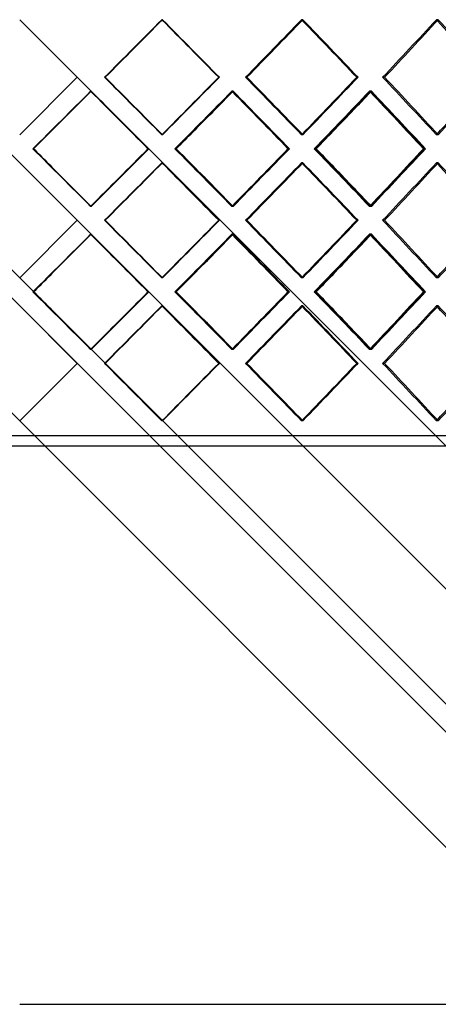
# Model space of a CAD drawing. Header units: millimetres. Extents: x -790 to 790, y -571 to 625.
# Tile 8 of 12: x 0 to 206, y -323 to 161. Entities that reach past the tile are written whole.
import ezdxf

# ---------------------------------------------------------------- set-up
doc = ezdxf.new("R2010")
doc.units = ezdxf.units.MM
doc.layers.add('HIDDEN', color=7, linetype='Continuous')
doc.layers.add('THICK', color=7, linetype='Continuous')

msp = doc.modelspace()

# ---------------------------------------------------------------- linework, layer by layer
at = {"layer": 'HIDDEN'}
for p, q in [((-535, 625.38), (535, -444.62)), ((-535, 555.11), (535, -514.89)), ((0, 160.64), (0, 160.64)), ((70.16, 160.64), (69.83, 160.64)), ((70.16, 160.64), (69.83, 160.64)), ((139.12, 160.64), (138.47, 160.64)), ((139.12, 160.64), (138.47, 160.64)), ((205.69, 160.64), (204.74, 160.64)), ((205.69, 160.64), (204.74, 160.64)), ((28.28, 132.37), (28.28, 132.37)), ((28.28, 132.37), (28.28, 132.37)), ((42.02, 132.37), (41.7, 132.37)), ((42.02, 132.37), (41.7, 132.37)), ((98.1, 132.37), (97.77, 132.37)), ((111.61, 132.37), (110.96, 132.37)), ((111.61, 132.37), (110.96, 132.37)), ((166.24, 132.37), (165.59, 132.37)), ((179.28, 132.37), (178.32, 132.37)), ((179.28, 132.37), (178.32, 132.37)), ((35.18, 125.51), (34.85, 125.51)), ((35.13, 125.51), (35.13, 125.51)), ((104.88, 125.51), (104.23, 125.51)), ((104.84, 125.51), (104.51, 125.51)), ((172.79, 125.51), (171.83, 125.51)), ((172.75, 125.51), (172.11, 125.51)), ((0, 104.09), (0, 104.09)), ((70.16, 104.09), (69.83, 104.09)), ((70.16, 104.09), (69.83, 104.09)), ((139.12, 104.09), (138.47, 104.09)), ((139.12, 104.09), (138.47, 104.09)), ((205.69, 104.09), (204.74, 104.09)), ((205.69, 104.09), (204.74, 104.09)), ((-63.41, 97.23), (535, -501.18)), ((6.8, 97.23), (6.47, 97.23)), ((6.86, 97.23), (6.86, 97.23)), ((63.36, 97.23), (63.03, 97.23)), ((63.41, 97.23), (63.41, 97.23)), ((76.89, 97.23), (76.24, 97.23)), ((76.95, 97.23), (76.62, 97.23)), ((132.48, 97.23), (131.84, 97.23)), ((145.67, 97.23), (144.71, 97.23)), ((145.73, 97.23), (145.08, 97.23)), ((199.34, 97.23), (198.39, 97.23)), ((0, 90.38), (0, 90.38)), ((70.16, 90.38), (69.83, 90.38)), ((70.16, 90.38), (69.83, 90.38)), ((139.12, 90.38), (138.47, 90.38)), ((139.12, 90.38), (138.47, 90.38)), ((205.69, 90.38), (204.74, 90.38)), ((205.69, 90.38), (204.74, 90.38)), ((35.18, 68.96), (34.85, 68.96)), ((35.13, 68.96), (35.13, 68.96)), ((104.88, 68.96), (104.23, 68.96)), ((104.84, 68.96), (104.51, 68.96)), ((172.79, 68.96), (171.83, 68.96)), ((172.75, 68.96), (172.11, 68.96)), ((28.28, 62.1), (28.28, 62.1)), ((28.28, 62.1), (28.28, 62.1)), ((42.02, 62.1), (41.7, 62.1)), ((42.02, 62.1), (41.7, 62.1)), ((98.1, 62.1), (97.77, 62.1)), ((111.61, 62.1), (110.96, 62.1)), ((111.61, 62.1), (110.96, 62.1)), ((166.24, 62.1), (165.59, 62.1)), ((179.28, 62.1), (178.32, 62.1)), ((179.28, 62.1), (178.32, 62.1)), ((35.18, 55.24), (34.85, 55.24)), ((35.13, 55.24), (35.13, 55.24)), ((104.88, 55.24), (104.23, 55.24)), ((104.84, 55.24), (104.51, 55.24)), ((172.79, 55.24), (171.83, 55.24)), ((172.75, 55.24), (172.11, 55.24)), ((0, 33.82), (0, 33.82)), ((70.16, 33.82), (69.83, 33.82)), ((70.16, 33.82), (69.83, 33.82)), ((139.12, 33.82), (138.47, 33.82)), ((139.12, 33.82), (138.47, 33.82)), ((205.69, 33.82), (204.74, 33.82)), ((205.69, 33.82), (204.74, 33.82)), ((-63.41, 26.97), (535, -571.44)), ((6.8, 26.97), (6.47, 26.97)), ((6.86, 26.97), (6.86, 26.97)), ((63.36, 26.97), (63.03, 26.97)), ((63.41, 26.97), (63.41, 26.97)), ((76.89, 26.97), (76.24, 26.97)), ((76.95, 26.97), (76.62, 26.97)), ((132.48, 26.97), (131.84, 26.97)), ((145.67, 26.97), (144.71, 26.97)), ((145.73, 26.97), (145.08, 26.97)), ((199.34, 26.97), (198.39, 26.97)), ((0, 20.11), (0, 20.11)), ((70.16, 20.11), (69.83, 20.11)), ((70.16, 20.11), (69.83, 20.11)), ((139.12, 20.11), (138.47, 20.11)), ((139.12, 20.11), (138.47, 20.11)), ((205.69, 20.11), (204.74, 20.11)), ((205.69, 20.11), (204.74, 20.11)), ((35.18, -1.31), (34.85, -1.31)), ((35.13, -1.31), (35.13, -1.31)), ((104.88, -1.31), (104.23, -1.31)), ((104.84, -1.31), (104.51, -1.31)), ((172.79, -1.31), (171.83, -1.31)), ((172.75, -1.31), (172.11, -1.31)), ((28.28, -8.17), (28.28, -8.17)), ((28.28, -8.17), (28.28, -8.17)), ((42.02, -8.17), (41.7, -8.17)), ((42.02, -8.17), (41.7, -8.17)), ((98.1, -8.17), (97.77, -8.17)), ((111.61, -8.17), (110.96, -8.17)), ((111.61, -8.17), (110.96, -8.17)), ((166.24, -8.17), (165.59, -8.17)), ((179.28, -8.17), (178.32, -8.17)), ((179.28, -8.17), (178.32, -8.17)), ((0, -36.44), (0, -36.44)), ((70.16, -36.44), (69.83, -36.44)), ((70.16, -36.44), (69.83, -36.44)), ((139.12, -36.44), (138.47, -36.44)), ((139.12, -36.44), (138.47, -36.44)), ((205.69, -36.44), (204.74, -36.44)), ((205.69, -36.44), (204.74, -36.44)), ((535, -43.8), (-535, -43.8))]:
    msp.add_line(p, q, dxfattribs=at)
for centre, major_axis, ratio, start_param, end_param in [((0, 160.64), (-533.85, -533.85), 0.065543, 1.583365, 1.636246), ((0, 160.64), (-533.85, -533.85), 0.065543, 1.583365, 1.636246), ((0, 160.64), (-536.35, 536.35), 0.065543, -1.688881, -1.636246), ((0, 160.64), (-530.42, -530.42), 0.131652, 1.648815, 1.701696), ((0, 160.64), (-530.42, -530.42), 0.131652, 1.648815, 1.701696), ((0, 160.64), (-532.9, 532.9), 0.131652, -1.754331, -1.701696), ((0, 160.64), (-524.72, -524.72), 0.198912, 1.714265, 1.767146), ((0, 160.64), (-524.72, -524.72), 0.198912, 1.714265, 1.767146), ((0, 104.09), (-533.85, 533.85), 0.065543, -1.636246, -1.583365), ((0, 104.09), (-533.85, 533.85), 0.065543, -1.636246, -1.583365), ((0, 104.09), (-536.35, -536.35), 0.065543, 1.636246, 1.688881), ((0, 104.09), (-530.42, 530.42), 0.131652, -1.701696, -1.648815), ((0, 104.09), (-530.42, 530.42), 0.131652, -1.701696, -1.648815), ((0, 104.09), (-532.9, -532.9), 0.131652, 1.701696, 1.754331), ((0, 104.09), (-524.72, 524.72), 0.198912, -1.767146, -1.714265), ((0, 104.09), (-524.72, 524.72), 0.198912, -1.767146, -1.714265), ((0, 104.09), (-527.17, -527.17), 0.198912, 1.767146, 1.81978), ((0, 160.64), (-533.85, -533.85), 0.065543, 1.517441, 1.570529), ((0, 90.38), (-536.35, 536.35), 0.065543, -1.623492, -1.570835), ((0, 160.64), (-530.42, -530.42), 0.131652, 1.582891, 1.635979), ((0, 90.38), (-533.85, -533.85), 0.065543, 1.64906, 1.701963), ((0, 90.38), (-532.9, 532.9), 0.131652, -1.688942, -1.636285), ((0, 160.64), (-524.72, -524.72), 0.198912, 1.648341, 1.701429), ((0, 90.38), (-530.42, -530.42), 0.131652, 1.71451, 1.767413), ((0, 90.38), (-527.17, 527.17), 0.198912, -1.754391, -1.701735), ((0, 160.64), (-536.35, -536.35), 0.065543, 1.517996, 1.536354), ((0, 160.64), (-532.9, -532.9), 0.131652, 1.583446, 1.601804), ((0, 160.64), (-527.17, -527.17), 0.198912, 1.648896, 1.667254), ((0, 33.82), (-533.85, 533.85), 0.065543, -1.570529, -1.517441), ((0, 33.82), (-536.35, 536.35), 0.065543, -1.536354, -1.517996), ((0, 104.09), (-536.35, -536.35), 0.065543, 1.570835, 1.623492), ((0, 33.82), (-530.42, 530.42), 0.131652, -1.635979, -1.582891), ((0, 104.09), (-533.85, 533.85), 0.065543, -1.701963, -1.64906), ((0, 33.82), (-532.9, 532.9), 0.131652, -1.601804, -1.583446), ((0, 104.09), (-532.9, -532.9), 0.131652, 1.636285, 1.688942), ((0, 33.82), (-524.72, 524.72), 0.198912, -1.701429, -1.648341), ((0, 104.09), (-530.42, 530.42), 0.131652, -1.767413, -1.71451), ((0, 33.82), (-527.17, 527.17), 0.198912, -1.667254, -1.648896), ((0, 104.09), (-527.17, -527.17), 0.198912, 1.701735, 1.754391), ((0, 90.38), (-533.85, -533.85), 0.065543, 1.583365, 1.636246), ((0, 90.38), (-533.85, -533.85), 0.065543, 1.583365, 1.636246), ((0, 90.38), (-536.35, 536.35), 0.065543, -1.688881, -1.636246), ((0, 90.38), (-530.42, -530.42), 0.131652, 1.648815, 1.701696), ((0, 90.38), (-530.42, -530.42), 0.131652, 1.648815, 1.701696), ((0, 90.38), (-532.9, 532.9), 0.131652, -1.754331, -1.701696), ((0, 90.38), (-524.72, -524.72), 0.198912, 1.714265, 1.767146), ((0, 90.38), (-524.72, -524.72), 0.198912, 1.714265, 1.767146), ((0, 33.82), (-533.85, 533.85), 0.065543, -1.636246, -1.583365), ((0, 33.82), (-533.85, 533.85), 0.065543, -1.636246, -1.583365), ((0, 33.82), (-536.35, -536.35), 0.065543, 1.636246, 1.688881), ((0, 33.82), (-530.42, 530.42), 0.131652, -1.701696, -1.648815), ((0, 33.82), (-530.42, 530.42), 0.131652, -1.701696, -1.648815), ((0, 33.82), (-532.9, -532.9), 0.131652, 1.701696, 1.754331), ((0, 33.82), (-524.72, 524.72), 0.198912, -1.767146, -1.714265), ((0, 33.82), (-524.72, 524.72), 0.198912, -1.767146, -1.714265), ((0, 33.82), (-527.17, -527.17), 0.198912, 1.767146, 1.81978), ((0, 90.38), (-533.85, -533.85), 0.065543, 1.517441, 1.570529), ((0, 20.11), (-536.35, 536.35), 0.065543, -1.623492, -1.570835), ((0, 90.38), (-530.42, -530.42), 0.131652, 1.582891, 1.635979), ((0, 20.11), (-533.85, -533.85), 0.065543, 1.64906, 1.701963), ((0, 20.11), (-532.9, 532.9), 0.131652, -1.688942, -1.636285), ((0, 90.38), (-524.72, -524.72), 0.198912, 1.648341, 1.701429), ((0, 20.11), (-530.42, -530.42), 0.131652, 1.71451, 1.767413), ((0, 20.11), (-527.17, 527.17), 0.198912, -1.754391, -1.701735), ((0, 90.38), (-536.35, -536.35), 0.065543, 1.517996, 1.536354), ((0, 90.38), (-532.9, -532.9), 0.131652, 1.583446, 1.601804), ((0, 90.38), (-527.17, -527.17), 0.198912, 1.648896, 1.667254), ((0, -36.44), (-533.85, 533.85), 0.065543, -1.570529, -1.517441), ((0, -36.44), (-536.35, 536.35), 0.065543, -1.536354, -1.517996), ((0, 33.82), (-536.35, -536.35), 0.065543, 1.570835, 1.623492), ((0, -36.44), (-530.42, 530.42), 0.131652, -1.635979, -1.582891), ((0, 33.82), (-533.85, 533.85), 0.065543, -1.701963, -1.64906), ((0, -36.44), (-532.9, 532.9), 0.131652, -1.601804, -1.583446), ((0, 33.82), (-532.9, -532.9), 0.131652, 1.636285, 1.688942), ((0, -36.44), (-524.72, 524.72), 0.198912, -1.701429, -1.648341), ((0, 33.82), (-530.42, 530.42), 0.131652, -1.767413, -1.71451), ((0, -36.44), (-527.17, 527.17), 0.198912, -1.667254, -1.648896), ((0, 33.82), (-527.17, -527.17), 0.198912, 1.701735, 1.754391), ((0, 20.11), (-533.85, -533.85), 0.065543, 1.583365, 1.636246), ((0, 20.11), (-533.85, -533.85), 0.065543, 1.583365, 1.636246), ((0, 20.11), (-536.35, 536.35), 0.065543, -1.688881, -1.636246), ((0, 20.11), (-530.42, -530.42), 0.131652, 1.648815, 1.701696), ((0, 20.11), (-530.42, -530.42), 0.131652, 1.648815, 1.701696), ((0, 20.11), (-532.9, 532.9), 0.131652, -1.754331, -1.701696), ((0, 20.11), (-524.72, -524.72), 0.198912, 1.714265, 1.767146), ((0, 20.11), (-524.72, -524.72), 0.198912, 1.714265, 1.767146), ((0, -36.44), (-533.85, 533.85), 0.065543, -1.636246, -1.583365), ((0, -36.44), (-533.85, 533.85), 0.065543, -1.636246, -1.583365), ((0, -36.44), (-536.35, -536.35), 0.065543, 1.636246, 1.688881), ((0, -36.44), (-530.42, 530.42), 0.131652, -1.701696, -1.648815), ((0, -36.44), (-530.42, 530.42), 0.131652, -1.701696, -1.648815), ((0, -36.44), (-532.9, -532.9), 0.131652, 1.701696, 1.754331), ((0, -36.44), (-524.72, 524.72), 0.198912, -1.767146, -1.714265), ((0, -36.44), (-524.72, 524.72), 0.198912, -1.767146, -1.714265), ((0, -36.44), (-527.17, -527.17), 0.198912, 1.767146, 1.81978)]:
    msp.add_ellipse(centre, major_axis=major_axis, ratio=ratio, start_param=start_param, end_param=end_param, dxfattribs=at)
at = {"layer": 'THICK'}
for p, q in [((0, 160.64), (537.5, -376.86)), ((28.28, 132.37), (0, 104.09)), ((98.1, 132.37), (97.77, 132.37)), ((166.24, 132.37), (165.59, 132.37)), ((6.86, 97.23), (35.13, 125.51)), ((35.13, 125.51), (63.41, 97.23)), ((35.13, 68.96), (6.86, 97.23)), ((63.41, 97.23), (35.13, 68.96)), ((132.54, 97.23), (132.21, 97.23)), ((199.39, 97.23), (198.74, 97.23)), ((0, 90.38), (28.28, 62.1)), ((28.28, 62.1), (0, 33.82)), ((98.1, 62.1), (97.77, 62.1)), ((166.24, 62.1), (165.59, 62.1)), ((6.86, 26.97), (35.13, 55.24)), ((35.13, 55.24), (537.5, -447.12)), ((35.13, -1.31), (6.86, 26.97)), ((63.41, 26.97), (35.13, -1.31)), ((132.54, 26.97), (132.21, 26.97)), ((199.39, 26.97), (198.74, 26.97)), ((0, 20.11), (28.28, -8.17)), ((28.28, -8.17), (0, -36.44)), ((98.1, -8.17), (97.77, -8.17)), ((166.24, -8.17), (165.59, -8.17)), ((537.5, -48.8), (-537.5, -48.8)), ((0, -323), (535, -323))]:
    msp.add_line(p, q, dxfattribs=at)
for centre, major_axis, ratio, start_param, end_param in [((0, 160.64), (-536.35, -536.35), 0.065543, 1.583612, 1.636246), ((0, 160.64), (-533.85, 533.85), 0.065543, -1.689127, -1.636554), ((0, 160.64), (-536.35, 536.35), 0.065543, -1.688881, -1.636246), ((0, 160.64), (-532.9, -532.9), 0.131652, 1.649061, 1.701696), ((0, 160.64), (-530.42, 530.42), 0.131652, -1.754577, -1.702322), ((0, 160.64), (-532.9, 532.9), 0.131652, -1.754331, -1.701696), ((0, 160.64), (-527.17, -527.17), 0.198912, 1.714511, 1.767146), ((0, 160.64), (-524.72, 524.72), 0.198912, -1.820027, -1.768114), ((0, 160.64), (-527.17, 527.17), 0.198912, -1.81978, -1.767146), ((0, 104.09), (-536.35, 536.35), 0.065543, -1.636246, -1.583612), ((0, 104.09), (-533.85, -533.85), 0.065543, 1.636554, 1.689127), ((0, 104.09), (-536.35, -536.35), 0.065543, 1.636246, 1.688881), ((0, 104.09), (-532.9, 532.9), 0.131652, -1.701696, -1.649061), ((0, 104.09), (-530.42, -530.42), 0.131652, 1.702322, 1.754577), ((0, 104.09), (-532.9, -532.9), 0.131652, 1.701696, 1.754331), ((0, 104.09), (-527.17, 527.17), 0.198912, -1.767146, -1.714511), ((0, 104.09), (-524.72, -524.72), 0.198912, 1.768114, 1.820027), ((0, 104.09), (-527.17, -527.17), 0.198912, 1.767146, 1.81978), ((0, 160.64), (-536.35, -536.35), 0.065543, 1.536354, 1.57053), ((0, 90.38), (-533.85, 533.85), 0.065543, -1.623432, -1.570796), ((0, 90.38), (-536.35, -536.35), 0.065543, 1.649001, 1.701657), ((0, 160.64), (-532.9, -532.9), 0.131652, 1.601804, 1.63567), ((0, 90.38), (-530.42, 530.42), 0.131652, -1.688882, -1.636558), ((0, 160.64), (-533.85, 533.85), 0.065543, -1.755051, -1.702275), ((0, 160.64), (-536.35, 536.35), 0.065543, -1.754496, -1.701657), ((0, 90.38), (-532.9, -532.9), 0.131652, 1.71445, 1.767107), ((0, 160.64), (-527.17, -527.17), 0.198912, 1.667254, 1.700793), ((0, 90.38), (-524.72, 524.72), 0.198912, -1.754332, -1.702336), ((0, 160.64), (-530.42, 530.42), 0.131652, -1.820501, -1.768053), ((0, 160.64), (-532.9, 532.9), 0.131652, -1.819946, -1.767107), ((0, 104.09), (-533.85, -533.85), 0.065543, 1.570796, 1.623432), ((0, 104.09), (-536.35, 536.35), 0.065543, -1.701657, -1.649001), ((0, 104.09), (-530.42, -530.42), 0.131652, 1.636558, 1.688882), ((0, 33.82), (-533.85, -533.85), 0.065543, 1.702275, 1.755051), ((0, 33.82), (-536.35, -536.35), 0.065543, 1.701657, 1.754496), ((0, 104.09), (-532.9, 532.9), 0.131652, -1.767107, -1.71445), ((0, 104.09), (-524.72, -524.72), 0.198912, 1.702336, 1.754332), ((0, 33.82), (-530.42, -530.42), 0.131652, 1.768053, 1.820501), ((0, 33.82), (-532.9, -532.9), 0.131652, 1.767107, 1.819946), ((0, 33.82), (-536.35, 536.35), 0.065543, -1.57053, -1.536354), ((0, 90.38), (-536.35, -536.35), 0.065543, 1.583612, 1.636246), ((0, 90.38), (-533.85, 533.85), 0.065543, -1.689127, -1.636554), ((0, 90.38), (-536.35, 536.35), 0.065543, -1.688881, -1.636246), ((0, 33.82), (-532.9, 532.9), 0.131652, -1.63567, -1.601804), ((0, 90.38), (-532.9, -532.9), 0.131652, 1.649061, 1.701696), ((0, 90.38), (-530.42, 530.42), 0.131652, -1.754577, -1.702322), ((0, 90.38), (-532.9, 532.9), 0.131652, -1.754331, -1.701696), ((0, 33.82), (-527.17, 527.17), 0.198912, -1.700793, -1.667254), ((0, 90.38), (-527.17, -527.17), 0.198912, 1.714511, 1.767146), ((0, 90.38), (-524.72, 524.72), 0.198912, -1.820027, -1.768114), ((0, 90.38), (-527.17, 527.17), 0.198912, -1.81978, -1.767146), ((0, 33.82), (-536.35, 536.35), 0.065543, -1.636246, -1.583612), ((0, 33.82), (-533.85, -533.85), 0.065543, 1.636554, 1.689127), ((0, 33.82), (-536.35, -536.35), 0.065543, 1.636246, 1.688881), ((0, 33.82), (-532.9, 532.9), 0.131652, -1.701696, -1.649061), ((0, 33.82), (-530.42, -530.42), 0.131652, 1.702322, 1.754577), ((0, 33.82), (-532.9, -532.9), 0.131652, 1.701696, 1.754331), ((0, 33.82), (-527.17, 527.17), 0.198912, -1.767146, -1.714511), ((0, 33.82), (-524.72, -524.72), 0.198912, 1.768114, 1.820027), ((0, 33.82), (-527.17, -527.17), 0.198912, 1.767146, 1.81978), ((0, 90.38), (-536.35, -536.35), 0.065543, 1.536354, 1.57053), ((0, 20.11), (-533.85, 533.85), 0.065543, -1.623432, -1.570796), ((0, 20.11), (-536.35, -536.35), 0.065543, 1.649001, 1.701657), ((0, 90.38), (-532.9, -532.9), 0.131652, 1.601804, 1.63567), ((0, 20.11), (-530.42, 530.42), 0.131652, -1.688882, -1.636558), ((0, 90.38), (-533.85, 533.85), 0.065543, -1.755051, -1.702275), ((0, 90.38), (-536.35, 536.35), 0.065543, -1.754496, -1.701657), ((0, 20.11), (-532.9, -532.9), 0.131652, 1.71445, 1.767107), ((0, 90.38), (-527.17, -527.17), 0.198912, 1.667254, 1.700793), ((0, 20.11), (-524.72, 524.72), 0.198912, -1.754332, -1.702336), ((0, 90.38), (-530.42, 530.42), 0.131652, -1.820501, -1.768053), ((0, 90.38), (-532.9, 532.9), 0.131652, -1.819946, -1.767107), ((0, 33.82), (-533.85, -533.85), 0.065543, 1.570796, 1.623432), ((0, 33.82), (-536.35, 536.35), 0.065543, -1.701657, -1.649001), ((0, 33.82), (-530.42, -530.42), 0.131652, 1.636558, 1.688882), ((0, -36.44), (-533.85, -533.85), 0.065543, 1.702275, 1.755051), ((0, -36.44), (-536.35, -536.35), 0.065543, 1.701657, 1.754496), ((0, 33.82), (-532.9, 532.9), 0.131652, -1.767107, -1.71445), ((0, 33.82), (-524.72, -524.72), 0.198912, 1.702336, 1.754332), ((0, -36.44), (-530.42, -530.42), 0.131652, 1.768053, 1.820501), ((0, -36.44), (-532.9, -532.9), 0.131652, 1.767107, 1.819946), ((0, 20.11), (-536.35, -536.35), 0.065543, 1.583612, 1.636246), ((0, 20.11), (-533.85, 533.85), 0.065543, -1.689127, -1.636554), ((0, 20.11), (-536.35, 536.35), 0.065543, -1.688881, -1.636246), ((0, 20.11), (-532.9, -532.9), 0.131652, 1.649061, 1.701696), ((0, 20.11), (-530.42, 530.42), 0.131652, -1.754577, -1.702322), ((0, 20.11), (-532.9, 532.9), 0.131652, -1.754331, -1.701696), ((0, 20.11), (-527.17, -527.17), 0.198912, 1.714511, 1.767146), ((0, 20.11), (-524.72, 524.72), 0.198912, -1.820027, -1.768114), ((0, 20.11), (-527.17, 527.17), 0.198912, -1.81978, -1.767146), ((0, -36.44), (-536.35, 536.35), 0.065543, -1.57053, -1.536354), ((0, -36.44), (-532.9, 532.9), 0.131652, -1.63567, -1.601804), ((0, -36.44), (-527.17, 527.17), 0.198912, -1.700793, -1.667254), ((0, -36.44), (-536.35, 536.35), 0.065543, -1.636246, -1.583612), ((0, -36.44), (-533.85, -533.85), 0.065543, 1.636554, 1.689127), ((0, -36.44), (-536.35, -536.35), 0.065543, 1.636246, 1.688881), ((0, -36.44), (-532.9, 532.9), 0.131652, -1.701696, -1.649061), ((0, -36.44), (-530.42, -530.42), 0.131652, 1.702322, 1.754577), ((0, -36.44), (-532.9, -532.9), 0.131652, 1.701696, 1.754331), ((0, -36.44), (-527.17, 527.17), 0.198912, -1.767146, -1.714511), ((0, -36.44), (-524.72, -524.72), 0.198912, 1.768114, 1.820027), ((0, -36.44), (-527.17, -527.17), 0.198912, 1.767146, 1.81978)]:
    msp.add_ellipse(centre, major_axis=major_axis, ratio=ratio, start_param=start_param, end_param=end_param, dxfattribs=at)

doc.saveas('drawing.dxf')
